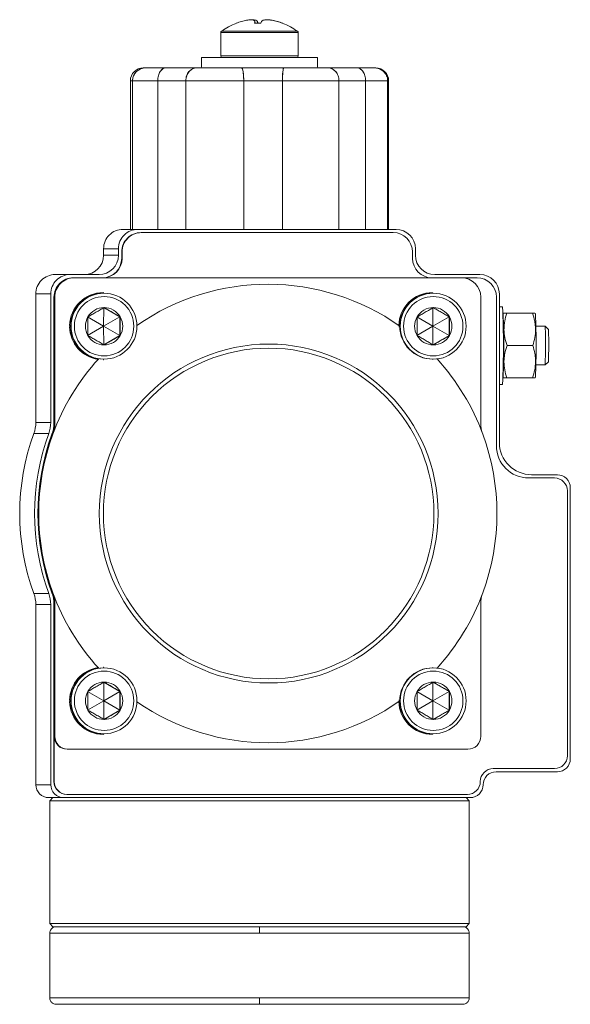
# Model space of a CAD drawing. Header units: millimetres. Extents: x 177 to 757, y 108 to 813.
# Tile 3 of 4: x 227 to 312, y 660 to 813. Entities that reach past the tile are written whole.
import ezdxf

# ---------------------------------------------------------------- set-up
doc = ezdxf.new("R2010")
doc.units = ezdxf.units.MM

msp = doc.modelspace()

# ---------------------------------------------------------------- linework, layer by layer
at = {"color": 7, "linetype": 'Continuous', "lineweight": 15}
for p, q in [((263.28, 812.65), (263.26, 812.84)), ((260.42, 812.29), (260.44, 812.29)), ((258.05, 810.84), (258.05, 807.22)), ((269.95, 811.04), (269.9, 811.04)), ((270.05, 807.22), (270.05, 810.84)), ((255.05, 806.97), (255.05, 805.67)), ((273.05, 806.97), (255.05, 806.97)), ((273.05, 805.67), (273.05, 806.97)), ((281.83, 805.37), (282.46, 805.26)), ((244.05, 803.37), (244.05, 780.37)), ((244.36, 780.37), (244.36, 803.37)), ((244.37, 803.37), (248.29, 803.37)), ((244.37, 803.37), (244.37, 780.37)), ((252.64, 803.37), (248.28, 803.37)), ((248.28, 803.37), (248.28, 780.37)), ((248.29, 780.37), (248.29, 803.37)), ((252.64, 780.37), (252.64, 803.37)), ((252.65, 803.37), (261.61, 803.37)), ((252.65, 803.37), (252.65, 780.37)), ((267.6, 803.37), (261.6, 803.37)), ((261.6, 803.37), (261.6, 780.37)), ((261.61, 780.37), (261.61, 803.37)), ((267.6, 780.37), (267.6, 803.37)), ((267.61, 803.37), (276.36, 803.37)), ((267.61, 803.37), (267.61, 780.37)), ((280.47, 803.37), (276.35, 803.37)), ((276.35, 803.37), (276.35, 780.37)), ((276.36, 780.37), (276.36, 803.37)), ((280.47, 780.37), (280.47, 803.37)), ((280.49, 803.37), (280.49, 780.37)), ((280.49, 803.37), (283.9, 803.37)), ((283.9, 780.37), (283.9, 803.37)), ((283.9, 803.37), (283.9, 780.37)), ((284.05, 780.37), (284.05, 803.37)), ((245.2, 780.37), (242.9, 780.37)), ((285.2, 780.37), (245.2, 780.37)), ((245.75, 779.87), (245.7, 779.87)), ((245.75, 779.87), (284.75, 779.87)), ((239.9, 777.37), (242.2, 777.37)), ((239.9, 777.37), (239.9, 776.37)), ((239.9, 776.37), (242.2, 776.37)), ((242.2, 776.37), (242.2, 777.37)), ((242.7, 776.87), (242.7, 775.87)), ((242.7, 776.87), (242.76, 776.87)), ((242.76, 776.87), (242.76, 775.87)), ((287.75, 775.87), (287.75, 776.87)), ((288.2, 777.37), (288.2, 776.37)), ((242.7, 775.87), (242.76, 775.87)), ((234.71, 773.37), (232.4, 773.37)), ((239.21, 773.37), (234.71, 773.37)), ((298.2, 773.37), (291.2, 773.37)), ((235.34, 772.87), (235.21, 772.87)), ((235.34, 772.87), (295.33, 772.87)), ((295.33, 772.87), (297.75, 772.87)), ((231.71, 770.37), (229.4, 770.37)), ((229.4, 770.37), (229.4, 750.47)), ((231.71, 770.37), (231.71, 750.47)), ((239.87, 770.57), (239.84, 770.57)), ((239.96, 770.47), (239.88, 770.47)), ((290.87, 770.57), (290.83, 770.57)), ((290.96, 770.47), (290.87, 770.47)), ((301.2, 747.37), (301.2, 770.37)), ((232.21, 769.87), (232.21, 750.38)), ((232.34, 769.87), (232.21, 769.87)), ((232.34, 750.38), (232.34, 769.87)), ((298.33, 750.38), (298.33, 769.87)), ((300.75, 769.87), (300.75, 746.87)), ((239.92, 768.25), (239.9, 765.37)), ((242.42, 766.81), (239.92, 768.25)), ((290.92, 768.25), (290.9, 765.37)), ((293.42, 766.81), (290.92, 768.25)), ((301.69, 768.37), (301.2, 768.37)), ((301.85, 767.37), (301.79, 767.27)), ((302.34, 767.37), (306.34, 767.37)), ((306.8, 767.27), (306.74, 767.37)), ((234.68, 765.47), (234.64, 765.47)), ((234.68, 765.47), (234.78, 765.47)), ((237.42, 766.81), (239.9, 765.37)), ((242.42, 766.81), (239.9, 765.37)), ((242.47, 766.81), (242.42, 766.81)), ((242.42, 763.92), (242.42, 766.81)), ((285.67, 765.47), (285.63, 765.47)), ((285.67, 765.47), (285.78, 765.47)), ((288.42, 766.81), (290.9, 765.37)), ((293.42, 766.81), (290.9, 765.37)), ((293.47, 766.81), (293.42, 766.81)), ((293.42, 763.92), (293.42, 766.81)), ((234.68, 765.27), (234.64, 765.27)), ((234.78, 765.27), (234.68, 765.27)), ((239.9, 765.37), (237.42, 763.92)), ((239.92, 762.48), (239.9, 765.37)), ((242.42, 763.92), (239.9, 765.37)), ((239.92, 762.48), (242.42, 763.92)), ((242.47, 763.92), (242.42, 763.92)), ((285.67, 765.27), (285.64, 765.27)), ((285.78, 765.27), (285.67, 765.27)), ((290.9, 765.37), (288.42, 763.92)), ((290.92, 762.48), (290.9, 765.37)), ((293.42, 763.92), (290.9, 765.37)), ((290.92, 762.48), (293.42, 763.92)), ((293.47, 763.92), (293.42, 763.92)), ((308.29, 765.37), (306.86, 765.37)), ((308.79, 764.87), (308.29, 765.37)), ((302.39, 762.37), (306.39, 762.37)), ((239.85, 760.17), (239.87, 760.17)), ((239.88, 760.27), (239.96, 760.27)), ((290.84, 760.17), (290.87, 760.17)), ((290.87, 760.27), (290.96, 760.27)), ((306.86, 759.37), (308.29, 759.37)), ((308.29, 759.37), (308.79, 759.87)), ((301.2, 756.37), (301.69, 756.37)), ((301.79, 757.46), (301.85, 757.37)), ((302.34, 757.37), (306.34, 757.37)), ((306.74, 757.37), (306.8, 757.46)), ((229.4, 750.47), (231.71, 750.47)), ((232.21, 750.38), (232.34, 750.38)), ((231.4, 748.75), (229.09, 748.75)), ((232.03, 748.65), (231.9, 748.65)), ((305.75, 741.87), (309.75, 741.87)), ((310.2, 742.37), (306.2, 742.37)), ((311.75, 739.87), (311.75, 698.87)), ((312.19, 698.37), (312.19, 740.37)), ((229.09, 723.99), (231.4, 723.99)), ((231.9, 724.09), (232.03, 724.09)), ((231.71, 722.27), (229.4, 722.27)), ((229.4, 722.27), (229.4, 694.37)), ((231.71, 722.27), (231.71, 694.37)), ((232.34, 722.36), (232.21, 722.36)), ((232.21, 722.36), (232.21, 694.87)), ((232.34, 701.87), (232.34, 722.36)), ((298.33, 701.87), (298.33, 722.36)), ((239.87, 712.57), (239.85, 712.57)), ((239.97, 712.47), (239.88, 712.47)), ((290.87, 712.57), (290.84, 712.57)), ((290.96, 712.47), (290.87, 712.47)), ((239.92, 710.25), (239.91, 707.37)), ((242.42, 708.81), (239.92, 710.25)), ((290.92, 710.25), (290.9, 707.37)), ((293.42, 708.81), (290.92, 710.25)), ((234.68, 707.47), (234.64, 707.47)), ((234.68, 707.47), (234.78, 707.47)), ((237.42, 708.81), (239.91, 707.37)), ((242.42, 708.81), (239.91, 707.37)), ((242.47, 708.81), (242.42, 708.81)), ((242.42, 705.92), (242.42, 708.81)), ((285.67, 707.47), (285.64, 707.47)), ((285.67, 707.47), (285.78, 707.47)), ((288.42, 708.81), (290.9, 707.37)), ((293.42, 708.81), (290.9, 707.37)), ((293.47, 708.81), (293.42, 708.81)), ((293.42, 705.92), (293.42, 708.81)), ((234.68, 707.27), (234.64, 707.27)), ((234.78, 707.27), (234.68, 707.27)), ((239.91, 707.37), (237.42, 705.92)), ((239.92, 704.48), (239.91, 707.37)), ((242.42, 705.92), (239.91, 707.37)), ((285.67, 707.27), (285.63, 707.27)), ((285.78, 707.27), (285.67, 707.27)), ((290.9, 707.37), (288.42, 705.92)), ((290.92, 704.48), (290.9, 707.37)), ((293.42, 705.92), (290.9, 707.37)), ((239.92, 704.48), (242.42, 705.92)), ((242.47, 705.92), (242.42, 705.92)), ((290.92, 704.48), (293.42, 705.92)), ((293.47, 705.92), (293.42, 705.92)), ((232.26, 701.87), (232.34, 701.87)), ((232.26, 694.87), (232.26, 701.87)), ((239.84, 702.17), (239.87, 702.17)), ((239.88, 702.27), (239.97, 702.27)), ((290.83, 702.17), (290.87, 702.17)), ((290.87, 702.27), (290.96, 702.27)), ((234.26, 699.87), (234.34, 699.87)), ((234.34, 699.87), (296.33, 699.87)), ((309.75, 696.87), (300.25, 696.87)), ((300.7, 696.37), (310.2, 696.37)), ((231.71, 694.37), (229.4, 694.37)), ((232.26, 694.87), (232.21, 694.87)), ((232.05, 692.37), (231.4, 692.37)), ((232.05, 692.37), (231.55, 691.87)), ((232.05, 692.37), (232.65, 692.37)), ((233.71, 692.37), (232.65, 692.37)), ((233.71, 692.37), (296.7, 692.37)), ((234.26, 692.87), (234.21, 692.87)), ((296.25, 692.87), (234.26, 692.87)), ((296.55, 691.87), (296.05, 692.37)), ((231.55, 691.87), (231.55, 672.87)), ((264.05, 691.87), (231.55, 691.87)), ((296.55, 691.87), (264.05, 691.87)), ((296.55, 672.87), (296.55, 691.87)), ((231.55, 672.87), (232.05, 672.37)), ((231.55, 672.87), (264.05, 672.87)), ((264.05, 672.87), (296.55, 672.87)), ((296.05, 672.37), (296.55, 672.87)), ((231.55, 671.37), (231.55, 661.37)), ((264.05, 672.37), (232.05, 672.37)), ((296.05, 672.37), (264.05, 672.37)), ((296.55, 661.37), (296.55, 671.37))]:
    msp.add_line(p, q, dxfattribs=at)
at = {"color": 8, "linetype": 'Continuous', "lineweight": 15}
for p, q in [((263.36, 812.29), (263.32, 812.56)), ((263.75, 812.56), (263.76, 812.29)), ((263.59, 810.84), (258.05, 810.84)), ((269.9, 811.04), (258.15, 811.04)), ((270.05, 810.84), (263.59, 810.84)), ((270.05, 807.22), (258.05, 807.22)), ((244.36, 803.37), (244.05, 803.37)), ((284.05, 803.37), (283.9, 803.37)), ((264.05, 671.37), (231.55, 671.37)), ((264.05, 671.37), (296.55, 671.37)), ((264.05, 661.37), (231.55, 661.37)), ((264.05, 661.37), (296.55, 661.37))]:
    msp.add_line(p, q, dxfattribs=at)
at = {"color": 7, "linetype": 'Continuous', "lineweight": 15, "flags": 128}
for points in [[(308.31, 765.14), (308.3, 765.36), (308.29, 765.37)], [(308.81, 764.68), (308.79, 764.87), (308.79, 764.87)]]:
    msp.add_lwpolyline(points, dxfattribs=at)
at = {"color": 7, "linetype": 'Continuous', "lineweight": 15}
for centre, radius in [((239.96, 765.37), 5.1), ((290.96, 765.37), 5.1), ((239.97, 765.37), 4.6), ((290.97, 765.37), 4.6), ((265.47, 736.37), 26.24), ((239.97, 707.37), 5.1), ((290.96, 707.37), 5.1), ((239.97, 707.37), 4.6), ((290.97, 707.37), 4.6)]:
    msp.add_circle(centre, radius, dxfattribs=at)
for centre, radius, start, end in [((258.3, 810.84), 0.25, 126.1388, 180), ((269.8, 810.84), 0.25, 0, 53.8612), ((258.3, 807.22), 0.25, 180, 270), ((269.8, 807.22), 0.25, 270, 0), ((246.05, 803.37), 2, 90, 180), ((255.35, 805.67), 0.3, 180, 270), ((272.75, 805.67), 0.3, 270, 0), ((282.05, 803.37), 2, 0, 90), ((242.9, 777.37), 3, 90.0041, 180.0041), ((245.2, 777.37), 3, 90.0041, 180.0041), ((245.7, 776.87), 3, 90.0041, 180.0041), ((245.75, 776.87), 3, 90.0041, 180.0041), ((284.75, 776.87), 3, 359.9959, 89.9959), ((285.2, 777.37), 3, 359.9959, 89.9959), ((236.9, 776.37), 3, 270.0041, 0.0041), ((239.2, 776.37), 3, 270.0041, 0.0041), ((291.2, 776.37), 3, 179.9959, 269.9959), ((239.7, 775.87), 3, 270.0041, 0.0041), ((239.76, 775.87), 3, 270.0041, 0.0041), ((290.75, 775.87), 3, 179.9959, 269.9959), ((232.4, 770.37), 3, 90.0041, 180.0041), ((234.71, 770.37), 3, 90.0041, 180.0041), ((298.2, 770.37), 3, 359.9959, 89.9959), ((235.21, 769.87), 3, 90.0041, 180.0041), ((235.34, 769.87), 3, 90.0041, 180.0041), ((265.34, 736.38), 35.49, 54.8374, 124.8474), ((295.33, 769.87), 3, 359.9959, 89.9959), ((297.75, 769.87), 3, 359.9959, 89.9959), ((239.84, 765.37), 5.2, 90.0041, 178.9021), ((239.88, 765.37), 5.1, 90.0061, 269.9939), ((290.83, 765.37), 5.2, 90.0041, 178.9021), ((290.88, 765.37), 5.1, 90.0061, 269.9939), ((239.97, 765.37), 2.89, 90.0015, 150.0055), ((239.97, 765.37), 2.89, 29.9945, 89.9985), ((290.97, 765.37), 2.89, 90.0015, 150.0055), ((290.97, 765.37), 2.89, 29.9945, 89.9985), ((170.51, 762.35), 131.32, 357.3887, 2.626), ((194.66, 762.4), 107.24, 357.3637, 2.6082), ((193.07, 762.37), 113.83, 357.5301, 2.4699), ((239.87, 765.37), 5.2, 178.898, 181.102), ((239.97, 765.37), 2.89, 150.004, 209.996), ((239.97, 765.37), 2.89, 330.004, 29.996), ((290.87, 765.37), 5.2, 178.898, 181.102), ((290.97, 765.37), 2.89, 150.004, 209.996), ((290.97, 765.37), 2.89, 330.004, 29.996), ((238.02, 762.36), 63.85, 357.2701, 2.7461), ((239.84, 765.37), 5.2, 181.0983, 261.3002), ((239.97, 765.37), 2.89, 209.9945, 269.9985), ((239.97, 765.37), 2.89, 270.0015, 330.0055), ((290.97, 765.37), 2.89, 209.9945, 269.9985), ((290.97, 765.37), 2.89, 270.0015, 330.0055), ((229.33, 762.52), 79.03, 357.7153, 1.9015), ((240.79, 762.49), 68.06, 357.7918, 1.8419), ((265.34, 736.37), 35.5, 137.5701, 159.7662), ((265.33, 736.37), 35.5, 20.2338, 42.3886), ((224.4, 750.47), 5, 339.8911, 0.0001), ((226.71, 750.47), 5, 339.8911, 0.0001), ((227.21, 750.38), 5, 339.766, 0.0001), ((227.34, 750.38), 5, 339.766, 0.0001), ((303.33, 750.38), 5, 179.9999, 200.234), ((262.9, 736.37), 36, 159.8911, 200.1089), ((265.21, 736.37), 36, 159.8911, 200.1089), ((265.21, 736.37), 35.5, 159.7661, 200.2339), ((265.35, 736.37), 35.5, 159.7661, 200.2339), ((265.33, 736.37), 35.5, 339.7661, 20.2339), ((306.2, 747.37), 5, 179.9959, 269.9959), ((305.75, 746.87), 5, 179.9959, 269.9959), ((309.75, 739.87), 2, 359.9959, 89.9959), ((310.19, 740.37), 2, 359.9959, 89.9959), ((224.4, 722.27), 5, 359.9999, 20.1089), ((226.71, 722.27), 5, 359.9999, 20.1089), ((227.21, 722.36), 5, 359.9999, 20.234), ((265.34, 736.37), 35.5, 200.2338, 222.4318), ((227.34, 722.36), 5, 359.9999, 20.234), ((265.33, 736.37), 35.5, 317.6114, 339.7662), ((303.33, 722.36), 5, 159.766, 180.0001), ((239.84, 707.37), 5.2, 98.6998, 178.9017), ((239.88, 707.37), 5.1, 90.0061, 269.9939), ((290.88, 707.37), 5.1, 90.0061, 269.9939), ((239.97, 707.37), 2.89, 90.0015, 150.0055), ((239.97, 707.37), 2.89, 29.9945, 89.9985), ((290.97, 707.37), 2.89, 90.0015, 150.0055), ((290.97, 707.37), 2.89, 29.9945, 89.9985), ((239.87, 707.37), 5.2, 178.898, 181.102), ((239.98, 707.37), 2.89, 150.004, 209.996), ((239.97, 707.37), 2.89, 330.004, 29.996), ((290.87, 707.37), 5.2, 178.898, 181.102), ((290.97, 707.37), 2.89, 150.004, 209.996), ((290.97, 707.37), 2.89, 330.004, 29.996), ((239.84, 707.37), 5.2, 181.0966, 269.9972), ((265.34, 736.36), 35.49, 235.1656, 305.1626), ((290.83, 707.37), 5.2, 181.0966, 269.9972), ((239.97, 707.37), 2.89, 209.9945, 269.9985), ((239.97, 707.37), 2.89, 270.0015, 330.0055), ((290.97, 707.37), 2.89, 209.9945, 269.9985), ((290.97, 707.37), 2.89, 270.0015, 330.0055), ((234.26, 701.87), 2, 179.9959, 269.9959), ((234.34, 701.87), 2, 179.9959, 269.9959), ((296.33, 701.87), 2, 270.0041, 0.0041), ((309.75, 698.87), 2, 270.0041, 0.0041), ((310.19, 698.37), 2, 270.0041, 0.0041), ((300.25, 694.87), 2, 90.0041, 180.0041), ((300.7, 694.37), 2, 90.0041, 180.0041), ((231.4, 694.37), 2, 179.9959, 269.9959), ((233.71, 694.37), 2, 179.9959, 269.9959), ((234.21, 694.87), 2, 179.9959, 269.9959), ((234.26, 694.87), 2, 179.9959, 269.9959), ((296.25, 694.87), 2, 270.0041, 0.0041), ((296.7, 694.37), 2, 270.0041, 0.0041)]:
    msp.add_arc(centre, radius, start, end, dxfattribs=at)
for points, knots in [([(263.32, 812.56), (263.33, 812.6), (263.32, 812.64), (263.26, 812.7), (263.22, 812.73), (263.11, 812.77), (263.05, 812.79), (262.9, 812.81), (262.81, 812.81), (262.52, 812.81), (262.29, 812.79), (261.8, 812.71), (261.52, 812.64), (261.24, 812.56)], [0, 0, 0, 0, 0.125, 0.125, 0.25, 0.25, 0.375, 0.375, 0.5, 0.5, 0.75, 0.75, 1, 1, 1, 1]), ([(262.94, 812.8), (263.03, 812.8), (263.34, 812.8), (263.63, 812.71), (263.72, 812.6), (263.75, 812.56)], [0, 0, 0, 0, 0.222647, 0.71215, 1, 1, 1, 1]), ([(266.78, 812.56), (266.64, 812.6), (266.5, 812.64), (266.22, 812.7), (266.07, 812.73), (265.81, 812.77), (265.67, 812.79), (265.42, 812.81), (265.3, 812.81), (264.97, 812.81), (264.78, 812.79), (264.48, 812.71), (264.38, 812.64), (264.35, 812.56)], [0, 0, 0, 0, 0.125, 0.125, 0.25, 0.25, 0.375, 0.375, 0.5, 0.5, 0.75, 0.75, 1, 1, 1, 1]), ([(265.5, 812.8), (265.57, 812.8), (265.81, 812.8), (266.29, 812.71), (266.71, 812.6), (266.86, 812.56)], [0, 0, 0, 0, 0.183882, 0.697794, 1, 1, 1, 1]), ([(260.44, 812.27), (260.04, 812.11), (259.26, 811.81), (258.57, 811.32), (258.24, 811.08)], [0, 0, 0, 0, 0.51659, 1, 1, 1, 1]), ([(267.66, 812.29), (267.65, 812.29), (267.64, 812.3), (267.61, 812.29), (267.6, 812.29)], [0, 0, 0, 0, 0.358723, 1, 1, 1, 1]), ([(269.9, 811.05), (269.55, 811.3), (268.85, 811.8), (268.05, 812.11), (267.65, 812.27)], [0, 0, 0, 0, 0.498346, 1, 1, 1, 1]), ([(244.36, 803.37), (244.39, 803.59), (244.43, 804.02), (244.77, 804.6), (245.23, 805.05), (245.63, 805.19), (245.81, 805.26)], [0, 0, 0, 0, 0.254939, 0.509734, 0.768625, 1, 1, 1, 1]), ([(246.45, 805.37), (246.31, 805.37), (246.18, 805.36), (245.92, 805.31), (245.79, 805.27), (245.54, 805.17), (245.42, 805.11), (245.2, 804.97), (245.09, 804.89), (244.9, 804.71), (244.81, 804.61), (244.65, 804.39), (244.59, 804.27), (244.43, 803.91), (244.37, 803.64), (244.37, 803.37)], [0, 0, 0, 0, 0.125, 0.125, 0.25, 0.25, 0.375, 0.375, 0.5, 0.5, 0.625, 0.625, 0.75, 0.75, 1, 1, 1, 1]), ([(246.45, 805.37), (246.22, 805.37), (245.98, 805.37), (246.06, 805.37), (246.07, 805.37)], [0, 0, 0, 0, 0.948788, 1, 1, 1, 1]), ([(249.51, 805.37), (249.43, 805.37), (249.35, 805.36), (249.19, 805.31), (249.12, 805.27), (248.97, 805.17), (248.9, 805.11), (248.77, 804.97), (248.71, 804.89), (248.59, 804.71), (248.54, 804.61), (248.45, 804.39), (248.41, 804.27), (248.31, 803.91), (248.28, 803.64), (248.28, 803.37)], [0, 0, 0, 0, 0.125, 0.125, 0.25, 0.25, 0.375, 0.375, 0.5, 0.5, 0.625, 0.625, 0.75, 0.75, 1, 1, 1, 1]), ([(248.29, 803.37), (248.29, 803.5), (248.3, 803.64), (248.33, 803.9), (248.35, 804.03), (248.42, 804.27), (248.45, 804.39), (248.55, 804.61), (248.6, 804.71), (248.77, 804.98), (248.91, 805.13), (249.12, 805.27), (249.2, 805.31), (249.36, 805.36), (249.43, 805.37), (249.51, 805.37)], [0, 0, 0, 0, 0.125, 0.125, 0.25, 0.25, 0.375, 0.375, 0.5, 0.5, 0.75, 0.75, 0.875, 0.875, 1, 1, 1, 1]), ([(252.64, 803.37), (252.64, 803.5), (252.65, 803.64), (252.69, 803.9), (252.72, 804.03), (252.81, 804.27), (252.86, 804.39), (252.98, 804.61), (253.05, 804.71), (253.28, 804.98), (253.46, 805.13), (253.75, 805.27), (253.85, 805.31), (254.05, 805.36), (254.16, 805.37), (254.26, 805.37)], [0, 0, 0, 0, 0.125, 0.125, 0.25, 0.25, 0.375, 0.375, 0.5, 0.5, 0.75, 0.75, 0.875, 0.875, 1, 1, 1, 1]), ([(254.28, 805.37), (254.17, 805.37), (254.07, 805.36), (253.87, 805.31), (253.76, 805.27), (253.57, 805.17), (253.48, 805.11), (253.3, 804.97), (253.22, 804.89), (253.07, 804.71), (253, 804.61), (252.88, 804.39), (252.83, 804.27), (252.7, 803.91), (252.65, 803.64), (252.65, 803.37)], [0, 0, 0, 0, 0.125, 0.125, 0.25, 0.25, 0.375, 0.375, 0.5, 0.5, 0.625, 0.625, 0.75, 0.75, 1, 1, 1, 1]), ([(261.27, 805.37), (261.29, 805.37), (261.31, 805.36), (261.35, 805.31), (261.37, 805.27), (261.41, 805.17), (261.43, 805.11), (261.46, 804.97), (261.48, 804.89), (261.51, 804.71), (261.53, 804.61), (261.55, 804.39), (261.56, 804.27), (261.59, 803.91), (261.6, 803.64), (261.6, 803.37)], [0, 0, 0, 0, 0.125, 0.125, 0.25, 0.25, 0.375, 0.375, 0.5, 0.5, 0.625, 0.625, 0.75, 0.75, 1, 1, 1, 1]), ([(261.61, 803.37), (261.61, 803.5), (261.61, 803.64), (261.6, 803.9), (261.59, 804.03), (261.58, 804.27), (261.57, 804.39), (261.54, 804.61), (261.53, 804.71), (261.48, 804.98), (261.44, 805.13), (261.38, 805.27), (261.36, 805.31), (261.32, 805.36), (261.3, 805.37), (261.28, 805.37)], [0, 0, 0, 0, 0.125, 0.125, 0.25, 0.25, 0.375, 0.375, 0.5, 0.5, 0.75, 0.75, 0.875, 0.875, 1, 1, 1, 1]), ([(267.6, 803.37), (267.6, 803.5), (267.6, 803.64), (267.6, 803.9), (267.61, 804.03), (267.62, 804.27), (267.62, 804.39), (267.64, 804.61), (267.65, 804.71), (267.68, 804.98), (267.7, 805.13), (267.74, 805.27), (267.76, 805.31), (267.78, 805.36), (267.8, 805.37), (267.81, 805.37)], [0, 0, 0, 0, 0.125, 0.125, 0.25, 0.25, 0.375, 0.375, 0.5, 0.5, 0.75, 0.75, 0.875, 0.875, 1, 1, 1, 1]), ([(267.83, 805.37), (267.81, 805.37), (267.8, 805.36), (267.77, 805.31), (267.76, 805.27), (267.74, 805.17), (267.72, 805.11), (267.7, 804.97), (267.69, 804.89), (267.67, 804.71), (267.66, 804.61), (267.64, 804.39), (267.64, 804.27), (267.62, 803.91), (267.61, 803.64), (267.61, 803.37)], [0, 0, 0, 0, 0.125, 0.125, 0.25, 0.25, 0.375, 0.375, 0.5, 0.5, 0.625, 0.625, 0.75, 0.75, 1, 1, 1, 1]), ([(274.66, 805.37), (274.76, 805.37), (274.87, 805.36), (275.08, 805.31), (275.19, 805.27), (275.39, 805.17), (275.49, 805.11), (275.67, 804.97), (275.76, 804.89), (275.92, 804.71), (275.99, 804.61), (276.12, 804.39), (276.17, 804.27), (276.3, 803.91), (276.35, 803.64), (276.35, 803.37)], [0, 0, 0, 0, 0.125, 0.125, 0.25, 0.25, 0.375, 0.375, 0.5, 0.5, 0.625, 0.625, 0.75, 0.75, 1, 1, 1, 1]), ([(276.36, 803.37), (276.36, 803.5), (276.35, 803.64), (276.31, 803.9), (276.27, 804.03), (276.18, 804.27), (276.13, 804.39), (276, 804.61), (275.93, 804.71), (275.69, 804.98), (275.51, 805.13), (275.2, 805.27), (275.1, 805.31), (274.88, 805.36), (274.78, 805.37), (274.67, 805.37)], [0, 0, 0, 0, 0.125, 0.125, 0.25, 0.25, 0.375, 0.375, 0.5, 0.5, 0.75, 0.75, 0.875, 0.875, 1, 1, 1, 1]), ([(280.47, 803.37), (280.47, 803.5), (280.47, 803.64), (280.43, 803.9), (280.4, 804.03), (280.34, 804.27), (280.29, 804.39), (280.2, 804.61), (280.14, 804.71), (279.96, 804.98), (279.81, 805.13), (279.57, 805.27), (279.49, 805.31), (279.33, 805.36), (279.24, 805.37), (279.16, 805.37)], [0, 0, 0, 0, 0.125, 0.125, 0.25, 0.25, 0.375, 0.375, 0.5, 0.5, 0.75, 0.75, 0.875, 0.875, 1, 1, 1, 1]), ([(279.17, 805.37), (279.25, 805.37), (279.33, 805.36), (279.5, 805.31), (279.58, 805.27), (279.74, 805.17), (279.82, 805.11), (279.96, 804.97), (280.03, 804.89), (280.15, 804.71), (280.21, 804.61), (280.3, 804.39), (280.35, 804.27), (280.45, 803.91), (280.49, 803.64), (280.49, 803.37)], [0, 0, 0, 0, 0.125, 0.125, 0.25, 0.25, 0.375, 0.375, 0.5, 0.5, 0.625, 0.625, 0.75, 0.75, 1, 1, 1, 1]), ([(283.9, 803.37), (283.9, 803.5), (283.88, 803.64), (283.83, 803.9), (283.79, 804.03), (283.68, 804.27), (283.62, 804.39), (283.46, 804.61), (283.37, 804.71), (283.09, 804.98), (282.86, 805.13), (282.49, 805.27), (282.36, 805.31), (282.1, 805.36), (281.97, 805.37), (281.83, 805.37)], [0, 0, 0, 0, 0.125, 0.125, 0.25, 0.25, 0.375, 0.375, 0.5, 0.5, 0.75, 0.75, 0.875, 0.875, 1, 1, 1, 1]), ([(239.97, 768.25), (239.77, 768.14), (239.57, 768.03), (239.26, 767.85), (239.15, 767.79), (238.94, 767.66), (238.83, 767.6), (238.5, 767.41), (238.28, 767.29), (237.86, 767.04), (237.66, 766.92), (237.47, 766.81)], [0, 0, 0, 0, 0.25, 0.25, 0.375, 0.375, 0.5, 0.5, 0.75, 0.75, 1, 1, 1, 1]), ([(242.47, 766.81), (242.27, 766.92), (242.07, 767.04), (241.76, 767.22), (241.65, 767.28), (241.44, 767.4), (241.32, 767.47), (241, 767.66), (240.78, 767.78), (240.36, 768.02), (240.16, 768.14), (239.97, 768.25)], [0, 0, 0, 0, 0.25, 0.25, 0.375, 0.375, 0.5, 0.5, 0.75, 0.75, 1, 1, 1, 1]), ([(290.97, 768.25), (290.77, 768.14), (290.57, 768.03), (290.26, 767.85), (290.15, 767.79), (289.94, 767.66), (289.82, 767.6), (289.5, 767.41), (289.28, 767.29), (288.86, 767.04), (288.66, 766.92), (288.47, 766.81)], [0, 0, 0, 0, 0.25, 0.25, 0.375, 0.375, 0.5, 0.5, 0.75, 0.75, 1, 1, 1, 1]), ([(293.47, 766.81), (293.27, 766.92), (293.07, 767.04), (292.76, 767.22), (292.65, 767.28), (292.44, 767.4), (292.32, 767.47), (292, 767.66), (291.78, 767.78), (291.36, 768.02), (291.16, 768.14), (290.97, 768.25)], [0, 0, 0, 0, 0.25, 0.25, 0.375, 0.375, 0.5, 0.5, 0.75, 0.75, 1, 1, 1, 1]), ([(302.34, 767.37), (302.2, 767.37), (301.92, 767.37), (301.87, 767.37), (301.85, 767.37)], [0, 0, 0, 0, 0.504073, 1, 1, 1, 1]), ([(302.39, 762.37), (302.11, 763.18), (301.93, 764.01), (301.92, 765.08), (301.93, 765.29), (301.96, 765.71), (301.99, 765.92), (302.1, 766.55), (302.21, 766.96), (302.34, 767.37)], [0, 0, 0, 0, 0.5, 0.5, 0.625, 0.625, 0.75, 0.75, 1, 1, 1, 1]), ([(306.39, 762.37), (306.65, 763.18), (306.82, 764.01), (306.81, 765.08), (306.8, 765.29), (306.75, 765.71), (306.72, 765.92), (306.6, 766.55), (306.48, 766.96), (306.34, 767.37)], [0, 0, 0, 0, 0.5, 0.5, 0.625, 0.625, 0.75, 0.75, 1, 1, 1, 1]), ([(306.34, 767.37), (306.47, 767.37), (306.7, 767.37), (306.71, 767.37), (306.72, 767.37)], [0, 0, 0, 0, 0.5561193, 1, 1, 1, 1]), ([(237.47, 766.81), (237.47, 766.59), (237.46, 766.36), (237.46, 766), (237.46, 765.88), (237.46, 765.63), (237.46, 765.5), (237.46, 765.12), (237.46, 764.87), (237.46, 764.39), (237.47, 764.15), (237.47, 763.92)], [0, 0, 0, 0, 0.25, 0.25, 0.375, 0.375, 0.5, 0.5, 0.75, 0.75, 1, 1, 1, 1]), ([(242.47, 763.92), (242.47, 764.15), (242.46, 764.38), (242.46, 764.74), (242.46, 764.86), (242.46, 765.11), (242.46, 765.24), (242.46, 765.61), (242.46, 765.86), (242.46, 766.35), (242.47, 766.58), (242.47, 766.81)], [0, 0, 0, 0, 0.25, 0.25, 0.375, 0.375, 0.5, 0.5, 0.75, 0.75, 1, 1, 1, 1]), ([(288.47, 766.81), (288.47, 766.59), (288.46, 766.36), (288.46, 766), (288.46, 765.88), (288.46, 765.63), (288.46, 765.5), (288.46, 765.12), (288.46, 764.87), (288.46, 764.39), (288.47, 764.15), (288.47, 763.92)], [0, 0, 0, 0, 0.25, 0.25, 0.375, 0.375, 0.5, 0.5, 0.75, 0.75, 1, 1, 1, 1]), ([(293.47, 763.92), (293.46, 764.15), (293.46, 764.38), (293.46, 764.74), (293.46, 764.86), (293.46, 765.11), (293.46, 765.24), (293.46, 765.61), (293.46, 765.86), (293.46, 766.35), (293.46, 766.58), (293.47, 766.81)], [0, 0, 0, 0, 0.25, 0.25, 0.375, 0.375, 0.5, 0.5, 0.75, 0.75, 1, 1, 1, 1]), ([(237.47, 763.92), (237.66, 763.81), (237.86, 763.7), (238.17, 763.52), (238.27, 763.46), (238.49, 763.33), (238.6, 763.27), (238.93, 763.08), (239.14, 762.96), (239.57, 762.71), (239.77, 762.59), (239.97, 762.48)], [0, 0, 0, 0, 0.25, 0.25, 0.375, 0.375, 0.5, 0.5, 0.75, 0.75, 1, 1, 1, 1]), ([(239.97, 762.48), (240.16, 762.59), (240.36, 762.71), (240.67, 762.89), (240.77, 762.95), (240.99, 763.07), (241.1, 763.14), (241.42, 763.33), (241.64, 763.45), (242.07, 763.69), (242.27, 763.81), (242.47, 763.92)], [0, 0, 0, 0, 0.25, 0.25, 0.375, 0.375, 0.5, 0.5, 0.75, 0.75, 1, 1, 1, 1]), ([(288.47, 763.92), (288.66, 763.81), (288.86, 763.7), (289.17, 763.52), (289.27, 763.46), (289.49, 763.33), (289.6, 763.27), (289.92, 763.08), (290.14, 762.96), (290.56, 762.71), (290.77, 762.59), (290.97, 762.48)], [0, 0, 0, 0, 0.25, 0.25, 0.375, 0.375, 0.5, 0.5, 0.75, 0.75, 1, 1, 1, 1]), ([(290.97, 762.48), (291.16, 762.59), (291.36, 762.71), (291.67, 762.89), (291.77, 762.95), (291.99, 763.07), (292.1, 763.14), (292.42, 763.33), (292.64, 763.45), (293.06, 763.69), (293.27, 763.81), (293.47, 763.92)], [0, 0, 0, 0, 0.25, 0.25, 0.375, 0.375, 0.5, 0.5, 0.75, 0.75, 1, 1, 1, 1]), ([(302.34, 757.37), (302.08, 758.18), (301.91, 759.01), (301.92, 760.08), (301.93, 760.29), (301.98, 760.71), (302.01, 760.92), (302.13, 761.55), (302.25, 761.96), (302.39, 762.37)], [0, 0, 0, 0, 0.5, 0.5, 0.625, 0.625, 0.75, 0.75, 1, 1, 1, 1]), ([(306.34, 757.37), (306.62, 758.18), (306.8, 759.01), (306.82, 760.08), (306.81, 760.29), (306.77, 760.71), (306.74, 760.92), (306.63, 761.55), (306.52, 761.96), (306.39, 762.37)], [0, 0, 0, 0, 0.5, 0.5, 0.625, 0.625, 0.75, 0.75, 1, 1, 1, 1]), ([(265.47, 710.77), (258.68, 710.77), (252.17, 713.46), (242.57, 723.07), (239.87, 729.58), (239.87, 743.16), (242.57, 749.67), (252.17, 759.27), (258.68, 761.97), (265.47, 761.97)], [0, 0, 0, 0, 0.25, 0.25, 0.5, 0.5, 0.75, 0.75, 1, 1, 1, 1]), ([(265.47, 710.77), (272.26, 710.77), (278.77, 713.46), (288.37, 723.07), (291.07, 729.58), (291.07, 743.16), (288.37, 749.67), (278.77, 759.27), (272.26, 761.97), (265.47, 761.97)], [0, 0, 0, 0, 0.25, 0.25, 0.5, 0.5, 0.75, 0.75, 1, 1, 1, 1]), ([(301.87, 757.37), (301.86, 757.37), (301.8, 757.37), (302.09, 757.37), (302.34, 757.37)], [0, 0, 0, 0, 0.113044, 1, 1, 1, 1]), ([(306.74, 757.37), (306.74, 757.37), (306.82, 757.37), (306.58, 757.37), (306.34, 757.37)], [0, 0, 0, 0, 0.021125, 1, 1, 1, 1]), ([(239.97, 710.25), (239.78, 710.14), (239.58, 710.03), (239.26, 709.85), (239.16, 709.79), (238.94, 709.66), (238.83, 709.6), (238.5, 709.41), (238.29, 709.29), (237.87, 709.04), (237.67, 708.92), (237.47, 708.81)], [0, 0, 0, 0, 0.25, 0.25, 0.375, 0.375, 0.5, 0.5, 0.75, 0.75, 1, 1, 1, 1]), ([(242.47, 708.81), (242.28, 708.92), (242.08, 709.04), (241.76, 709.22), (241.66, 709.28), (241.44, 709.4), (241.33, 709.47), (241, 709.66), (240.79, 709.78), (240.37, 710.02), (240.17, 710.14), (239.97, 710.25)], [0, 0, 0, 0, 0.25, 0.25, 0.375, 0.375, 0.5, 0.5, 0.75, 0.75, 1, 1, 1, 1]), ([(290.97, 710.25), (290.77, 710.14), (290.57, 710.03), (290.26, 709.85), (290.15, 709.79), (289.94, 709.66), (289.82, 709.6), (289.5, 709.41), (289.28, 709.29), (288.86, 709.04), (288.66, 708.92), (288.47, 708.81)], [0, 0, 0, 0, 0.25, 0.25, 0.375, 0.375, 0.5, 0.5, 0.75, 0.75, 1, 1, 1, 1]), ([(293.47, 708.81), (293.27, 708.92), (293.07, 709.04), (292.76, 709.22), (292.65, 709.28), (292.44, 709.4), (292.32, 709.47), (292, 709.66), (291.78, 709.78), (291.36, 710.02), (291.16, 710.14), (290.97, 710.25)], [0, 0, 0, 0, 0.25, 0.25, 0.375, 0.375, 0.5, 0.5, 0.75, 0.75, 1, 1, 1, 1]), ([(237.47, 708.81), (237.47, 708.59), (237.47, 708.36), (237.47, 708), (237.47, 707.88), (237.47, 707.63), (237.47, 707.5), (237.47, 707.12), (237.47, 706.87), (237.47, 706.39), (237.47, 706.15), (237.47, 705.92)], [0, 0, 0, 0, 0.25, 0.25, 0.375, 0.375, 0.5, 0.5, 0.75, 0.75, 1, 1, 1, 1]), ([(242.47, 705.92), (242.47, 706.15), (242.47, 706.38), (242.47, 706.74), (242.47, 706.86), (242.47, 707.11), (242.47, 707.24), (242.47, 707.61), (242.47, 707.86), (242.47, 708.35), (242.47, 708.58), (242.47, 708.81)], [0, 0, 0, 0, 0.25, 0.25, 0.375, 0.375, 0.5, 0.5, 0.75, 0.75, 1, 1, 1, 1]), ([(288.47, 708.81), (288.47, 708.59), (288.46, 708.36), (288.46, 708), (288.46, 707.88), (288.46, 707.63), (288.46, 707.5), (288.46, 707.12), (288.46, 706.87), (288.46, 706.39), (288.47, 706.15), (288.47, 705.92)], [0, 0, 0, 0, 0.25, 0.25, 0.375, 0.375, 0.5, 0.5, 0.75, 0.75, 1, 1, 1, 1]), ([(293.47, 705.92), (293.46, 706.15), (293.46, 706.38), (293.46, 706.74), (293.46, 706.86), (293.46, 707.11), (293.46, 707.24), (293.46, 707.61), (293.46, 707.86), (293.46, 708.35), (293.46, 708.58), (293.47, 708.81)], [0, 0, 0, 0, 0.25, 0.25, 0.375, 0.375, 0.5, 0.5, 0.75, 0.75, 1, 1, 1, 1]), ([(237.47, 705.92), (237.67, 705.81), (237.87, 705.7), (238.17, 705.52), (238.28, 705.46), (238.49, 705.33), (238.6, 705.27), (238.93, 705.08), (239.15, 704.96), (239.57, 704.71), (239.78, 704.59), (239.97, 704.48)], [0, 0, 0, 0, 0.25, 0.25, 0.375, 0.375, 0.5, 0.5, 0.75, 0.75, 1, 1, 1, 1]), ([(239.97, 704.48), (240.17, 704.59), (240.37, 704.71), (240.67, 704.89), (240.78, 704.95), (240.99, 705.07), (241.1, 705.14), (241.43, 705.33), (241.65, 705.45), (242.07, 705.69), (242.28, 705.81), (242.47, 705.92)], [0, 0, 0, 0, 0.25, 0.25, 0.375, 0.375, 0.5, 0.5, 0.75, 0.75, 1, 1, 1, 1]), ([(288.47, 705.92), (288.66, 705.81), (288.86, 705.7), (289.17, 705.52), (289.27, 705.46), (289.49, 705.33), (289.6, 705.27), (289.92, 705.08), (290.14, 704.96), (290.56, 704.71), (290.77, 704.59), (290.97, 704.48)], [0, 0, 0, 0, 0.25, 0.25, 0.375, 0.375, 0.5, 0.5, 0.75, 0.75, 1, 1, 1, 1]), ([(290.97, 704.48), (291.16, 704.59), (291.36, 704.71), (291.67, 704.89), (291.77, 704.95), (291.99, 705.07), (292.1, 705.14), (292.42, 705.33), (292.64, 705.45), (293.06, 705.69), (293.27, 705.81), (293.47, 705.92)], [0, 0, 0, 0, 0.25, 0.25, 0.375, 0.375, 0.5, 0.5, 0.75, 0.75, 1, 1, 1, 1]), ([(232.55, 672.37), (232.42, 672.35), (232.23, 672.33), (232, 672.21), (231.84, 672.08), (231.71, 671.92), (231.58, 671.69), (231.56, 671.49), (231.55, 671.37)], [0, 0, 0, 0, 0.239457, 0.368361, 0.5, 0.631639, 0.760543, 1, 1, 1, 1]), ([(232.55, 672.37), (232.55, 672.37), (232.55, 672.37), (232.57, 672.37), (232.59, 672.37), (232.63, 672.37), (232.67, 672.37), (232.73, 672.37), (232.84, 672.37), (233.08, 672.37), (233.5, 672.37), (234.03, 672.37), (234.87, 672.37), (236.17, 672.37), (238.07, 672.37), (240.24, 672.37), (242.59, 672.37), (245.07, 672.37), (247.62, 672.37), (250.18, 672.37), (252.31, 672.37), (253.99, 672.37), (255.57, 672.37), (257.52, 672.37), (259.43, 672.37), (260.91, 672.37), (261.95, 672.37), (263, 672.37), (263.7, 672.37), (264.05, 672.37)], [0, 0, 0, 0, 0.011363, 0.022718, 0.034068, 0.045418, 0.05677, 0.068129, 0.079497, 0.118927, 0.158368, 0.197198, 0.236038, 0.311941, 0.38565, 0.456791, 0.525075, 0.590303, 0.652358, 0.711191, 0.766815, 0.793054, 0.819303, 0.867257, 0.915221, 0.936425, 0.957608, 0.978792, 1, 1, 1, 1]), ([(264.05, 672.37), (264.05, 672.37), (264.05, 672.35), (264.05, 672.25), (264.05, 672.17), (264.05, 671.98), (264.05, 671.86), (264.05, 671.61), (264.05, 671.49), (264.05, 671.37)], [0, 0, 0, 0, 0.25, 0.25, 0.5, 0.5, 0.75, 0.75, 1, 1, 1, 1]), ([(264.05, 672.37), (264.22, 672.37), (264.57, 672.37), (265.1, 672.37), (265.62, 672.37), (266.14, 672.37), (266.67, 672.37), (267.19, 672.37), (267.71, 672.37), (268.84, 672.37), (270.57, 672.37), (272.53, 672.37), (274.11, 672.37), (275.79, 672.37), (277.92, 672.37), (280.48, 672.37), (283.02, 672.37), (285.5, 672.37), (287.86, 672.37), (290.02, 672.37), (291.92, 672.37), (293.22, 672.37), (294.07, 672.37), (294.6, 672.37), (295.02, 672.37), (295.27, 672.37), (295.41, 672.37), (295.49, 672.37), (295.54, 672.37), (295.54, 672.37), (295.55, 672.37)], [0, 0, 0, 0, 0.0106069, 0.0212053, 0.0317982, 0.0423884, 0.052979, 0.0635728, 0.0741728, 0.084782, 0.1327359, 0.1807002, 0.2069386, 0.2331874, 0.2888118, 0.3476449, 0.4096992, 0.4749275, 0.5432117, 0.6143522, 0.6880618, 0.7639639, 0.8027936, 0.8416341, 0.881064, 0.920505, 0.9403843, 0.9602469, 0.9801124, 1, 1, 1, 1]), ([(296.55, 671.37), (296.53, 671.49), (296.51, 671.69), (296.39, 671.92), (296.26, 672.08), (296.1, 672.21), (295.87, 672.33), (295.67, 672.35), (295.55, 672.37)], [0, 0, 0, 0, 0.239457, 0.368361, 0.5, 0.631639, 0.760543, 1, 1, 1, 1]), ([(231.55, 661.37), (231.56, 661.24), (231.58, 661.05), (231.71, 660.82), (231.84, 660.66), (232, 660.53), (232.23, 660.4), (232.42, 660.38), (232.55, 660.37)], [0, 0, 0, 0, 0.239457, 0.368361, 0.5, 0.631639, 0.760543, 1, 1, 1, 1]), ([(264.05, 660.37), (262.74, 660.37), (261.34, 660.37), (258.39, 660.37), (256.84, 660.37), (253.61, 660.37), (251.94, 660.37), (248.55, 660.37), (246.83, 660.37), (243.47, 660.37), (241.83, 660.37), (238.8, 660.37), (237.42, 660.37), (235.09, 660.37), (234.15, 660.37), (232.88, 660.37), (232.55, 660.37), (232.55, 660.37)], [0, 0, 0, 0, 0.125, 0.125, 0.25, 0.25, 0.375, 0.375, 0.5, 0.5, 0.625, 0.625, 0.75, 0.75, 0.875, 0.875, 1, 1, 1, 1]), ([(264.05, 661.37), (264.05, 661.25), (264.05, 661.12), (264.05, 660.88), (264.05, 660.76), (264.05, 660.56), (264.05, 660.49), (264.05, 660.39), (264.05, 660.37), (264.05, 660.37)], [0, 0, 0, 0, 0.25, 0.25, 0.5, 0.5, 0.75, 0.75, 1, 1, 1, 1]), ([(295.55, 660.37), (295.55, 660.37), (295.21, 660.37), (293.94, 660.37), (293, 660.37), (290.68, 660.37), (289.29, 660.37), (286.27, 660.37), (284.63, 660.37), (281.27, 660.37), (279.55, 660.37), (276.15, 660.37), (274.48, 660.37), (271.25, 660.37), (269.7, 660.37), (266.76, 660.37), (265.36, 660.37), (264.05, 660.37)], [0, 0, 0, 0, 0.125, 0.125, 0.25, 0.25, 0.375, 0.375, 0.5, 0.5, 0.625, 0.625, 0.75, 0.75, 0.875, 0.875, 1, 1, 1, 1]), ([(295.55, 660.37), (295.67, 660.38), (295.87, 660.4), (296.1, 660.53), (296.26, 660.66), (296.39, 660.82), (296.51, 661.05), (296.53, 661.24), (296.55, 661.37)], [0, 0, 0, 0, 0.2394568, 0.3683607, 0.5, 0.6316393, 0.7605432, 1, 1, 1, 1])]:
    msp.add_open_spline(points, degree=3, knots=knots, dxfattribs=at)
for points in [[(261.24, 812.56), (260.96, 812.48), (260.69, 812.39), (260.42, 812.29)], [(263.28, 812.29), (263.3, 812.39), (263.31, 812.48), (263.32, 812.56)], [(264.26, 812.29), (263.94, 812.3), (263.61, 812.3), (263.28, 812.29)], [(263.75, 812.56), (263.77, 812.48), (263.8, 812.39), (263.83, 812.29)], [(264.35, 812.56), (264.32, 812.48), (264.29, 812.39), (264.26, 812.29)], [(267.6, 812.29), (267.33, 812.39), (267.06, 812.48), (266.78, 812.56)], [(266.86, 812.56), (267.13, 812.48), (267.41, 812.39), (267.67, 812.29)], [(246.45, 805.37), (246.98, 805.37), (248.02, 805.37), (249.51, 805.37)], [(254.26, 805.37), (252.42, 805.37), (250.8, 805.37), (249.51, 805.37)], [(254.28, 805.37), (256.4, 805.37), (258.78, 805.37), (261.28, 805.37)], [(267.81, 805.37), (265.66, 805.37), (263.44, 805.37), (261.27, 805.37)], [(267.83, 805.37), (270.3, 805.37), (272.63, 805.37), (274.67, 805.37)], [(279.16, 805.37), (277.96, 805.37), (276.43, 805.37), (274.66, 805.37)], [(279.17, 805.37), (280.54, 805.37), (281.44, 805.37), (281.83, 805.37)]]:
    msp.add_open_spline(points, degree=3, dxfattribs=at)

doc.saveas('drawing.dxf')
